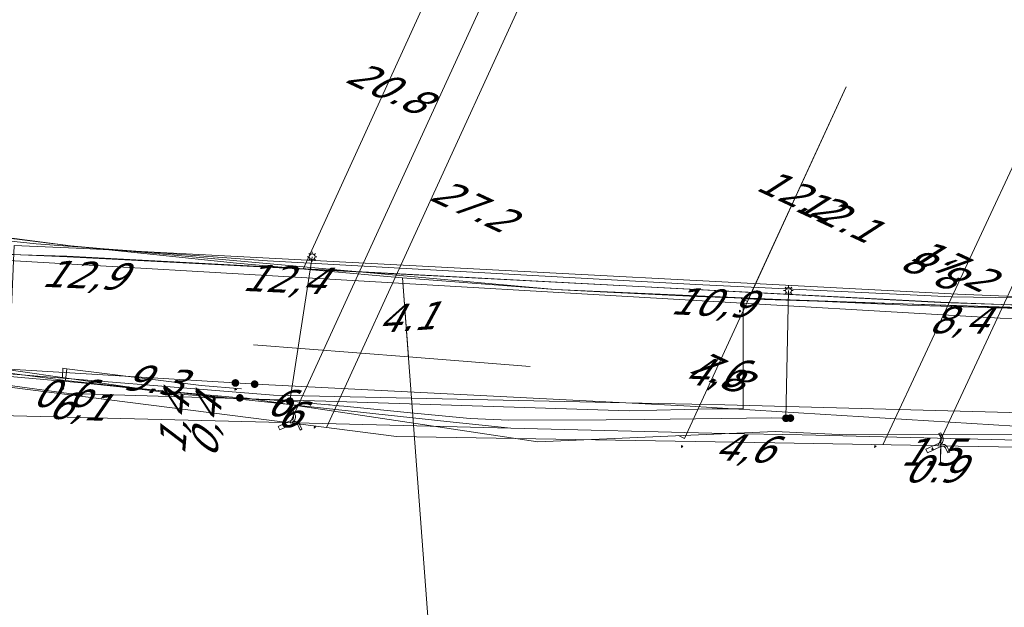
# Model space of a CAD drawing. Header units: metres. Extents: x 124576 to 133557, y 395865 to 402386.
# Tile 214 of 256: x 127314 to 127365, y 402195 to 402225. Entities that reach past the tile are written whole.
import ezdxf
from ezdxf.enums import TextEntityAlignment as Align

# ---------------------------------------------------------------- set-up
doc = ezdxf.new("R2010")
doc.units = ezdxf.units.M
doc.header["$MEASUREMENT"] = 0
for name, color, linetype, lineweight, true_color in [('LG_Datatransport_Blauw_Glas_Zuid', 3, 'Continuous', 13, 0x00ff00), ('LG_Datatransport_Eurofiber_Nederland_BV', 3, 'Continuous', 13, 0x00ff00), ('LG_Datatransport_KPN_BV', 3, 'Continuous', 13, 0x00ff00), ('LG_Datatransport_Tele2_Nederland_BV', 3, 'Continuous', 13, 0x00ff00), ('LG_Datatransport_Ziggo_BV', 3, 'Continuous', 13, 0x00ff00), ('LG_Gas_Lage_Druk_Enexis_Netbeheer_BV', 7, 'Continuous', 13, 0xffdc7d), ('LG_Gas_Lage_Druk_P_Enexis_Netbeheer_BV', 7, 'Continuous', 13, 0xffdc7d), ('LG_Laag_Spanning_Enexis_Netbeheer_BV', 7, 'Continuous', 13, 0x960000), ('LG_Midden_Spanning_Enexis_Netbeheer_BV', 7, 'Continuous', 13, 0xd20000), ('MV_Datatransport_lijn', 3, 'Continuous', 0, 0x00ff00)]:
    doc.layers.add(name, color=color, linetype=linetype, lineweight=lineweight, true_color=true_color)
for name, color, linetype, lineweight in [('LG_Datatransport_P_KPN_BV', 7, 'Continuous', 0), ('LG_Laag_Spanning_P_Enexis_Netbeheer_BV', 7, 'Continuous', 0), ('LG_Midden_Spanning_P_Enexis_Netbeheer_BV', 7, 'Continuous', 0), ('MV_Datatransport', 7, 'Continuous', 0), ('MV_Gas_Lage_Druk', 7, 'Continuous', 0), ('MV_Gas_Lage_Druk_pijl', 7, 'Continuous', 0), ('MV_Laag_Spanning', 7, 'Continuous', 0), ('MV_Laag_Spanning_pijl', 7, 'Continuous', 0), ('MV_Midden_Spanning', 7, 'Continuous', 0), ('MV_Midden_Spanning_lijn', 7, 'Continuous', 0), ('MV_Midden_Spanning_pijl', 7, 'Continuous', 0)]:
    doc.layers.add(name, color=color, linetype=linetype, lineweight=lineweight)
doc.styles.add('Klic_Annotatie', font='verdanai.ttf', dxfattribs={"oblique": 20, "height": 1.4})

# ---------------------------------------------------------------- blocks, each defined once
blk = doc.blocks.new('Mof')
at = {"layer": 'LG_Laag_Spanning_P_Enexis_Netbeheer_BV'}
h = blk.add_hatch(color=256, dxfattribs=at)
edge = h.paths.add_edge_path()
edge.add_arc((0, 0), 2, 0, 360)
blk = doc.blocks.new('Mof_1')
at = {"layer": 'LG_Midden_Spanning_P_Enexis_Netbeheer_BV'}
h = blk.add_hatch(color=256, dxfattribs=at)
edge = h.paths.add_edge_path()
edge.add_arc((0, 0), 2, 0, 360)
blk = doc.blocks.new('Streetlight')
at = {"layer": 'LG_Laag_Spanning_P_Enexis_Netbeheer_BV'}
for p, q in [((-1.77, 1.77), (-1.06, 1.06)), ((0, 2.5), (0, 1.5)), ((1.77, 1.77), (1.06, 1.06)), ((-1.06, -1.06), (-1.77, -1.77)), ((0, -1.5), (0, -2.5)), ((1.06, -1.06), (1.77, -1.77))]:
    blk.add_line(p, q, dxfattribs=at)
at = {"layer": 'LG_Laag_Spanning_P_Enexis_Netbeheer_BV', "flags": 128}
for points in [[(-2.5, 0), (-1.5, 0)], [(1.5, 0), (2.5, 0)]]:
    blk.add_lwpolyline(points, dxfattribs=at)
at = {"layer": 'LG_Laag_Spanning_P_Enexis_Netbeheer_BV'}
blk.add_circle((0, 0), 1.5, dxfattribs=at)
blk = doc.blocks.new('Aftakzadel')
at = {"layer": 'LG_Gas_Lage_Druk_P_Enexis_Netbeheer_BV', "flags": 128}
blk.add_lwpolyline([(3, 3.12, 0.414214), (1, 1.12), (1, -6.38), (-1, -6.38), (-1, 1.12, 0.414214), (-3, 3.12), (-5.5, 3.12), (-5.5, 4.12), (-3, 4.12, -0.414214), (0, 1.12, -0.414214), (3, 4.12), (5.5, 4.12), (5.5, 3.12), (3, 3.12)], format="xyb", close=True, dxfattribs=at)
blk = doc.blocks.new('m_pijl')
at = {"layer": 'MV_Laag_Spanning_pijl'}
blk.add_hatch(color=7, dxfattribs=at).paths.add_polyline_path([(-1, -0.33), (-1, 0), (-1, 0.33), (0, 0)])
at = {"layer": 'MV_Laag_Spanning_pijl', "flags": 128}
blk.add_lwpolyline([(-1, 0), (-1, 0.33), (0, 0), (-1, -0.33), (-1, 0)], close=True, dxfattribs=at)
blk = doc.blocks.new('m_pijl_1')
at = {"layer": 'MV_Midden_Spanning_pijl'}
blk.add_hatch(color=7, dxfattribs=at).paths.add_polyline_path([(-1, -0.33), (-1, 0), (-1, 0.33), (0, 0)])
at = {"layer": 'MV_Midden_Spanning_pijl', "flags": 128}
blk.add_lwpolyline([(-1, 0), (-1, 0.33), (0, 0), (-1, -0.33), (-1, 0)], close=True, dxfattribs=at)
blk = doc.blocks.new('m_pijl_2')
at = {"layer": 'MV_Gas_Lage_Druk_pijl'}
blk.add_hatch(color=7, dxfattribs=at).paths.add_polyline_path([(-1, -0.33), (-1, 0), (-1, 0.33), (0, 0)])
at = {"layer": 'MV_Gas_Lage_Druk_pijl', "flags": 128}
blk.add_lwpolyline([(-1, 0), (-1, 0.33), (0, 0), (-1, -0.33), (-1, 0)], close=True, dxfattribs=at)
blk = doc.blocks.new('Mof_2')
at = {"layer": 'LG_Datatransport_P_KPN_BV'}
h = blk.add_hatch(color=256, dxfattribs=at)
edge = h.paths.add_edge_path()
edge.add_arc((0, 0), 2, 0, 360)

msp = doc.modelspace()

# ---------------------------------------------------------------- linework, layer by layer
at = {"layer": 'LG_Datatransport_Blauw_Glas_Zuid', "flags": 128}
msp.add_lwpolyline([(127469.9, 402203.5), (127425.6, 402204.4), (127422.2, 402208.9), (127392.6, 402209.4), (127351.2, 402210.7), (127351.2, 402205), (127349.6, 402205), (127345.3, 402204.9), (127329.6, 402205.4), (127316.3, 402205.8), (127300.8, 402207.9), (127296.4, 402209.9), (127234.8, 402214), (127190.2, 402216.7), (127187.9, 402215.9), (127185.9, 402213.9), (127184.5, 402210.3), (127182.5, 402210.4), (127174.7, 402210.7), (127174.4, 402212.4), (127169.7, 402216.2), (127165.4, 402218), (127153.8, 402219), (127067.4, 402225.1)], dxfattribs=at)
at = {"layer": 'LG_Datatransport_Eurofiber_Nederland_BV', "flags": 128}
for points in [[(127207.8, 402215.3), (127312.3, 402206.2), (127312.6, 402213), (127316.2, 402212.9), (127361.4, 402210.5), (127370.9, 402210.2), (127406.4, 402209.4), (127416.6, 402209.4), (127421.6, 402204.3), (127462.3, 402203.4)], [(127259.891, 402211.392), (127300.961, 402207.764), (127313.178, 402206.656), (127313.477, 402213.449), (127317.074, 402213.291), (127329.321, 402212.653), (127362.282, 402210.937), (127371.656, 402210.553), (127390.06, 402210.189), (127402.185, 402209.793), (127416.533, 402209.935), (127418.433, 402209.954), (127419.967, 402206.242), (127431.892, 402205.236), (127462.267, 402203.832)], [(127259.891, 402211.392), (127300.961, 402207.764), (127313.178, 402206.656), (127313.477, 402213.449), (127317.074, 402213.291), (127329.321, 402212.653), (127362.282, 402210.937), (127371.656, 402210.553), (127390.06, 402210.189), (127402.185, 402209.793), (127416.533, 402209.935), (127418.433, 402209.954), (127419.967, 402206.242), (127431.892, 402205.236), (127462.267, 402203.832)], [(127259.891, 402211.392), (127300.961, 402207.764), (127313.178, 402206.656), (127313.477, 402213.449), (127317.074, 402213.291), (127329.321, 402212.653), (127362.282, 402210.937), (127371.656, 402210.553), (127390.06, 402210.189), (127402.185, 402209.793), (127416.533, 402209.935), (127418.433, 402209.954), (127419.967, 402206.242), (127431.892, 402205.236), (127462.267, 402203.832)], [(127300.961, 402207.764), (127313.178, 402206.656), (127313.477, 402213.449), (127317.074, 402213.291), (127329.321, 402212.653), (127362.282, 402210.937), (127371.656, 402210.553), (127390.06, 402210.189)]]:
    msp.add_lwpolyline(points, dxfattribs=at)
at = {"layer": 'LG_Datatransport_KPN_BV', "flags": 128}
for points in [[(127433.312, 402201.04), (127414.724, 402202.688), (127414.713, 402202.689), (127388.725, 402204.171), (127350.245, 402205.205), (127345.127, 402205.315), (127326.886, 402205.707), (127312.343, 402206.881), (127300.414, 402207.845), (127300.325, 402207.852), (127209.095, 402215.262), (127205.368, 402215.564), (127193.387, 402216.249)], [(127299.84, 402215.344), (127306.415, 402214.402), (127314.612, 402213.541), (127326.588, 402212.652), (127348.739, 402211.443), (127361.999, 402210.795), (127370.947, 402210.663), (127388.215, 402210.298), (127414.721, 402209.689), (127417.017, 402209.635), (127427.743, 402205.295), (127429.868, 402204.891), (127434.635, 402203.985)], [(127273.62, 402209.584), (127312.314, 402206.225), (127312.343, 402206.881), (127312.353, 402207.113), (127312.612, 402213.019), (127316.212, 402212.867), (127361.426, 402210.513), (127370.949, 402210.163), (127401.476, 402209.535), (127406.385, 402209.419), (127414.716, 402209.413), (127416.62, 402209.384), (127421.558, 402204.331), (127430.583, 402204.092), (127434.635, 402203.985)], [(127459.053, 402201.727), (127436.487, 402202.721), (127431.815, 402202.714), (127414.724, 402202.688), (127414.707, 402202.688), (127387.227, 402203.571), (127370.881, 402203.763), (127348.462, 402205.148), (127345.127, 402205.315), (127326.307, 402206.257), (127312.353, 402207.113), (127300.414, 402207.845), (127300.298, 402207.852), (127273.62, 402209.584)]]:
    msp.add_lwpolyline(points, dxfattribs=at)
at = {"layer": 'LG_Datatransport_Tele2_Nederland_BV', "flags": 128}
msp.add_lwpolyline([(127154.997, 402218.501), (127164.8, 402217.8), (127168.2, 402216.2), (127171.1, 402214.3), (127172.9, 402212.8), (127175.2, 402210.3), (127185.4, 402210.8), (127187.2, 402213.6), (127189.9, 402215.5), (127193.5, 402216.2), (127220.2, 402214.6), (127312.8, 402206.1), (127312.9, 402212.7), (127364.5, 402209.7), (127394.6, 402209.3), (127416.9, 402209.2), (127418.4, 402205.5), (127432.5, 402204.4), (127497.2, 402201.5)], dxfattribs=at)
at = {"layer": 'LG_Datatransport_Ziggo_BV', "flags": 128}
for points in [[(127333.577, 402211.776), (127324.975, 402212.546), (127316.384, 402213.438), (127308.855, 402214.365), (127300.997, 402215.449)], [(127427.676, 402208.673), (127370.615, 402210.037), (127359.694, 402210.364), (127341.467, 402211.178), (127333.577, 402211.776)]]:
    msp.add_lwpolyline(points, dxfattribs=at)
at = {"layer": 'LG_Gas_Lage_Druk_Enexis_Netbeheer_BV'}
msp.add_line((127327.758, 402204.274), (127339.096, 402229.012), dxfattribs=at)
at = {"layer": 'LG_Gas_Lage_Druk_Enexis_Netbeheer_BV', "flags": 128}
for points in [[(127361.277, 402203.093), (127368.642, 402218.883), (127368.4, 402219.547), (127365.59, 402220.858)], [(127291.202, 402212.652), (127298.394, 402208.459), (127300.301, 402207.753), (127311.239, 402206.367), (127312.125, 402206.255), (127327.758, 402204.274), (127333.255, 402203.577), (127352.83, 402203.239), (127359.854, 402203.118), (127361.277, 402203.093), (127370.712, 402202.93), (127401.065, 402202.175), (127402.5, 402202.028), (127407.805, 402204.617), (127414.731, 402205.59), (127427.08, 402205.82), (127430.245, 402205.777), (127442.568, 402205.229), (127446.287, 402204.948), (127447.387, 402204.932)]]:
    msp.add_lwpolyline(points, dxfattribs=at)
at = {"layer": 'LG_Laag_Spanning_Enexis_Netbeheer_BV'}
for p, q in [((127327.739, 402205.402), (127328.893, 402212.869)), ((127353.41, 402204.516), (127353.541, 402211.119))]:
    msp.add_line(p, q, dxfattribs=at)
at = {"layer": 'LG_Laag_Spanning_Enexis_Netbeheer_BV', "flags": 128}
for points in [[(127284.067, 402226.136), (127282.82, 402224.276), (127286.069, 402217.853), (127286.63, 402217.076), (127286.787, 402216.866), (127287.106, 402216.45), (127287.201, 402216.329), (127303.669, 402204.888), (127339.17, 402204), (127350.267, 402203.723), (127354.245, 402203.665), (127370.345, 402203.269)], [(127179.379, 402194.999), (127179.722, 402195.967), (127181.057, 402196.939), (127183.68, 402197.019), (127184.589, 402197.038), (127184.976, 402197.491), (127184.789, 402198.771), (127183.397, 402208.293), (127186.538, 402215.233), (127191.085, 402217.618), (127250.871, 402213.637), (127270.206, 402212.489), (127316.126, 402206.477), (127327.713, 402205.231), (127335.864, 402204.355), (127339.17, 402204), (127350.267, 402203.723), (127354.245, 402203.665), (127370.345, 402203.269)], [(127179.379, 402194.999), (127179.722, 402195.967), (127181.057, 402196.939), (127183.68, 402197.019), (127184.589, 402197.038), (127184.976, 402197.491), (127184.789, 402198.771), (127183.397, 402208.293), (127186.538, 402215.233), (127191.085, 402217.618), (127250.871, 402213.637), (127270.206, 402212.489), (127316.126, 402206.477), (127327.713, 402205.231), (127335.864, 402204.355), (127339.17, 402204)], [(127287.106, 402216.45), (127287.201, 402216.329), (127303.669, 402204.888), (127339.17, 402204), (127350.267, 402203.723), (127354.245, 402203.665), (127370.345, 402203.269)], [(127287.201, 402216.329), (127303.669, 402204.888), (127339.17, 402204)], [(127312.453, 402206.749), (127316.952, 402206.35), (127318.941, 402206.144), (127322.101, 402205.766), (127324.093, 402205.596), (127326.138, 402205.49), (127326.685, 402205.462), (127327.152, 402205.437), (127327.467, 402205.421), (127327.739, 402205.402), (127327.778, 402205.398), (127328.855, 402205.295), (127329.127, 402205.269), (127329.741, 402205.21), (127329.825, 402205.202), (127330.052, 402205.18), (127330.276, 402205.159), (127330.286, 402205.158), (127330.527, 402205.135), (127332.081, 402204.986), (127333.976, 402204.805), (127337.069, 402204.509), (127339.064, 402204.418), (127344.103, 402204.435), (127346.103, 402204.452), (127352.674, 402204.538), (127353.18, 402204.524), (127353.41, 402204.516), (127353.641, 402204.522)], [(127312.453, 402206.749), (127316.952, 402206.35), (127318.941, 402206.144), (127322.101, 402205.766), (127324.093, 402205.596), (127326.138, 402205.49), (127326.685, 402205.462), (127327.152, 402205.437), (127327.467, 402205.421), (127327.739, 402205.402), (127327.778, 402205.398), (127328.855, 402205.295), (127329.127, 402205.269), (127329.741, 402205.21), (127329.825, 402205.202), (127330.052, 402205.18), (127330.276, 402205.159), (127330.286, 402205.158), (127330.527, 402205.135), (127332.081, 402204.986), (127333.976, 402204.805), (127337.069, 402204.509), (127339.064, 402204.418), (127344.103, 402204.435), (127346.103, 402204.452), (127352.674, 402204.538), (127353.18, 402204.524), (127353.41, 402204.516), (127353.641, 402204.522)], [(127339.17, 402204), (127350.267, 402203.723), (127354.245, 402203.665), (127370.345, 402203.269)]]:
    msp.add_lwpolyline(points, dxfattribs=at)
at = {"layer": 'LG_Midden_Spanning_Enexis_Netbeheer_BV', "flags": 128}
for points in [[(127644.326, 402207.98), (127616.923, 402208.379), (127581.958, 402209.722), (127488.46, 402224.094), (127486.045, 402224.65), (127485.359, 402224.167), (127482.525, 402211.73), (127481.747, 402208.316), (127480.677, 402207.473), (127470.843, 402207.641), (127442.913, 402208.309), (127370.615, 402210.037), (127348.777, 402210.811), (127343.795, 402211.055), (127341.467, 402211.178), (127316.384, 402213.438), (127301.34, 402215.403), (127300.247, 402215.757), (127300.096, 402215.896)], [(127765.873, 402204.275), (127765.136, 402205.036), (127731.463, 402205.89), (127644.326, 402207.98), (127616.923, 402208.379), (127581.958, 402209.722), (127488.46, 402224.094), (127486.045, 402224.65), (127485.359, 402224.167), (127482.525, 402211.73), (127481.747, 402208.316), (127480.677, 402207.473), (127470.843, 402207.641), (127442.913, 402208.309), (127370.615, 402210.037), (127348.777, 402210.811), (127343.795, 402211.055), (127341.467, 402211.178), (127316.384, 402213.438), (127301.34, 402215.403), (127300.247, 402215.757), (127300.096, 402215.896)], [(127237.111, 402213.365), (127255.775, 402211.849), (127260.692, 402212.253), (127262.59, 402212.728), (127267.527, 402212.864), (127309.558, 402207.533), (127320.181, 402206.017), (127325.151, 402205.572)], [(127237.111, 402213.365), (127255.775, 402211.849), (127260.692, 402212.253), (127262.59, 402212.728), (127267.527, 402212.864), (127309.558, 402207.533), (127320.181, 402206.017), (127325.151, 402205.572)], [(127325.151, 402205.572), (127325.534, 402205.557), (127340.572, 402203.303), (127352.853, 402203.839), (127356.521, 402203.66), (127375.629, 402203.684), (127387.953, 402203.403), (127398.152, 402204.073), (127404.144, 402204.331), (127427.854, 402204.79), (127430.252, 402204.744), (127485.406, 402201.591), (127487.774, 402201.789), (127492.628, 402202.895), (127494.986, 402202.99), (127533.135, 402200.936), (127533.867, 402200.894), (127534.085, 402200.881), (127534.389, 402200.849)], [(127325.151, 402205.572), (127325.534, 402205.557), (127340.572, 402203.303), (127352.853, 402203.839), (127356.521, 402203.66), (127375.629, 402203.684), (127387.953, 402203.403), (127398.152, 402204.073), (127404.144, 402204.331), (127427.854, 402204.79), (127430.252, 402204.744), (127485.406, 402201.591), (127487.774, 402201.789), (127492.628, 402202.895), (127494.986, 402202.99), (127533.135, 402200.936), (127533.867, 402200.894), (127534.085, 402200.881), (127534.389, 402200.849)]]:
    msp.add_lwpolyline(points, dxfattribs=at)
at = {"layer": 'MV_Datatransport_lijn'}
for p, q in [((127337.061, 402231.14), (127328.427, 402212.222)), ((127356.521, 402221.66), (127351.481, 402210.689)), ((127333.577, 402211.776), (127333.88, 402207.687))]:
    msp.add_line(p, q, dxfattribs=at)
at = {"layer": 'MV_Datatransport_lijn', "flags": 128}
for points in [[(127206.644, 402176.425), (127335.493, 402185.947), (127333.577, 402211.776)], [(127340.181, 402207.192), (127333.88, 402207.687), (127325.856, 402208.317)]]:
    msp.add_lwpolyline(points, dxfattribs=at)
at = {"layer": 'MV_Gas_Lage_Druk_pijl'}
for p, q in [((127340.97, 402228.78), (127329.629, 402204.037)), ((127365.72, 402218.77), (127358.43, 402203.142)), ((127361.414, 402202.211), (127361.418, 402203.091))]:
    msp.add_line(p, q, dxfattribs=at)
at = {"layer": 'MV_Laag_Spanning_pijl'}
msp.add_line((127316.2, 402207.072), (127316.126, 402206.477), dxfattribs=at)
at = {"layer": 'MV_Midden_Spanning_lijn'}
for p, q in [((127351.42, 402210.555), (127351.09, 402210.706)), ((127315.97, 402206.616), (127315.998, 402207.107)), ((127348.167, 402203.472), (127347.844, 402203.62))]:
    msp.add_line(p, q, dxfattribs=at)
at = {"layer": 'MV_Midden_Spanning_pijl'}
for p, q in [((127356.52, 402221.66), (127351.42, 402210.555)), ((127351.42, 402210.555), (127348.167, 402203.472)), ((127361.414, 402202.211), (127361.421, 402203.666))]:
    msp.add_line(p, q, dxfattribs=at)
at = {"layer": 'MV_Midden_Spanning_pijl', "flags": 128}
msp.add_lwpolyline([(127315.998, 402207.107), (127316.2, 402207.072), (127323.149, 402206.207), (127325.235, 402206.036)], dxfattribs=at)

# ---------------------------------------------------------------- block references
at = {"layer": 'LG_Datatransport_P_KPN_BV', "xscale": 0.1, "yscale": 0.1, "zscale": 0.1}
for p in [(127324.92, 402206.342), (127325.917, 402206.28)]:
    msp.add_blockref('Mof_2', p, dxfattribs=at)
at = {"layer": 'LG_Gas_Lage_Druk_P_Enexis_Netbeheer_BV', "xscale": 0.1, "yscale": 0.1, "zscale": 0.1, "rotation": 295}
for p in [(127327.758, 402204.274), (127361.277, 402203.093)]:
    msp.add_blockref('Aftakzadel', p, dxfattribs=at)
at = {"layer": 'LG_Laag_Spanning_P_Enexis_Netbeheer_BV', "xscale": 0.1, "yscale": 0.1, "zscale": 0.1}
for name, p in [('Streetlight', (127328.893, 402212.869)), ('Streetlight', (127353.541, 402211.119)), ('Mof', (127327.739, 402205.402)), ('Mof', (127353.41, 402204.516)), ('Mof', (127353.641, 402204.522))]:
    msp.add_blockref(name, p, dxfattribs=at)
at = {"layer": 'LG_Midden_Spanning_P_Enexis_Netbeheer_BV', "xscale": 0.1, "yscale": 0.1, "zscale": 0.1}
msp.add_blockref('Mof_1', (127325.151, 402205.572), dxfattribs=at)
at = {"layer": 'MV_Gas_Lage_Druk_pijl', "xscale": 0.1, "yscale": 0.1, "zscale": 0.1}
for p, rotation in [((127329, 402204), 246), ((127358, 402203), 245), ((127361, 402203), 89)]:
    msp.add_blockref('m_pijl_2', p, dxfattribs=dict(at, rotation=rotation))
at = {"layer": 'MV_Laag_Spanning_pijl', "xscale": 0.09999999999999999, "yscale": 0.09999999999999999, "zscale": 0.09999999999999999, "rotation": 263}
msp.add_blockref('m_pijl', (127316, 402206), dxfattribs=at)
at = {"layer": 'MV_Midden_Spanning_pijl'}
for p, xscale, yscale, zscale, rotation in [((127351, 402210), 0.1, 0.1, 0.1, 246), ((127325, 402206), 0.09999999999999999, 0.09999999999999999, 0.09999999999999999, 356), ((127348, 402203), 0.1, 0.1, 0.1, 246), ((127361, 402203), 0.1, 0.1, 0.1, 89)]:
    msp.add_blockref('m_pijl_1', p, dxfattribs=dict(at, xscale=xscale, yscale=yscale, zscale=zscale, rotation=rotation))

# ---------------------------------------------------------------- texts
at = {"layer": 'MV_Datatransport', "style": 'Klic_Annotatie', "oblique": 20}
for s, rotation, p in [('20.8', 335, (127332.744, 402221.681)), ('12.1', 335, (127355.964, 402215.047)), ('8,8', 155, (127361.645, 402211.953)), ('12,9', 357.6, (127316.982, 402211.933)), ('12,4', 357.5, (127327.357, 402211.717)), ('10,9', 357.5, (127349.508, 402210.508)), ('4.1', 4, (127333.729, 402209.732)), ('8,4', 359.7, (127362.262, 402209.606)), ('4,6', 357.5, (127349.618, 402206.88)), ('6,1', 357.6, (127316.692, 402205.139)), ('6', 357.5, (127327.076, 402205.321)), ('1,4', 85.2, (127321.734, 402204.117)), ('0,4', 85.3, (127323.399, 402203.968)), ('6', 355.7, (127327.625, 402204.748)), ('4,6', 356.8, (127351.173, 402202.979))]:
    msp.add_text(s, height=1.4, rotation=rotation, dxfattribs=at).set_placement(p, align=Align.MIDDLE_CENTER)
at = {"layer": 'MV_Gas_Lage_Druk', "style": 'Klic_Annotatie', "oblique": 20}
for s, p in [('27.2', (127337.104, 402215.583)), ('17.2', (127361.926, 402212.498))]:
    msp.add_text(s, height=1.4, rotation=335, dxfattribs=at).set_placement(p, align=Align.MIDDLE_CENTER)
msp.add_text('0.9', height=1.4, dxfattribs=at).set_placement((127360.984, 402201.896), align=Align.MIDDLE_CENTER)
at = {"layer": 'MV_Laag_Spanning', "style": 'Klic_Annotatie', "oblique": 20}
msp.add_text('0.6', height=1.4, dxfattribs=at).set_placement((127315.882, 402205.798), align=Align.MIDDLE_CENTER)
at = {"layer": 'MV_Midden_Spanning', "style": 'Klic_Annotatie', "oblique": 20}
for s, rotation, p in [('12.2', 335, (127353.97, 402216.108)), ('7.8', 335, (127349.794, 402207.014)), ('9.3', 353, (127320.611, 402206.523))]:
    msp.add_text(s, height=1.4, rotation=rotation, dxfattribs=at).set_placement(p, align=Align.MIDDLE_CENTER)
msp.add_text('1.5', height=1.4, dxfattribs=at).set_placement((127360.805, 402202.769), align=Align.MIDDLE_CENTER)

doc.saveas('drawing.dxf')
